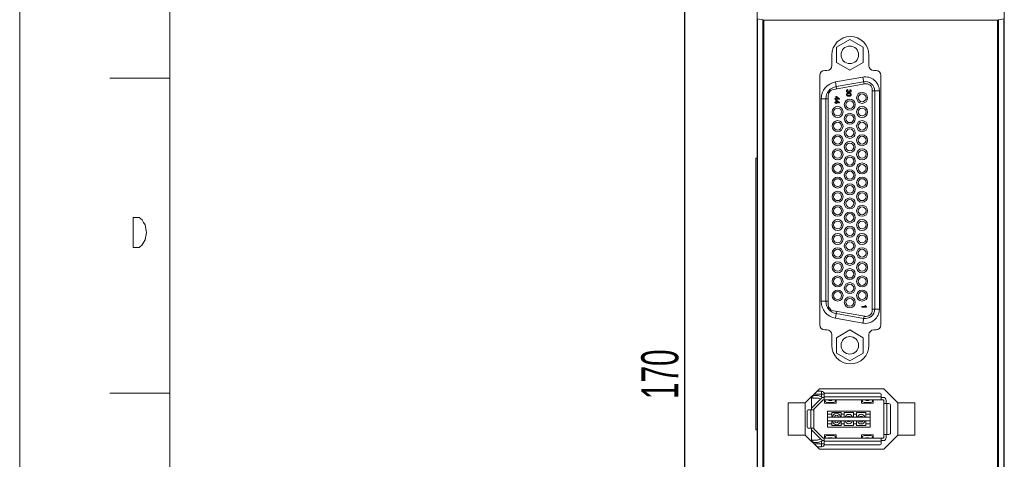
# Model space of a CAD drawing. Header units: millimetres. Extents: x 1111 to 2862, y 128 to 537.
# Tile 3 of 14: x 2284 to 2443, y 322 to 393. Entities that reach past the tile are written whole.
import ezdxf

# ---------------------------------------------------------------- set-up
doc = ezdxf.new("R2010")
doc.units = ezdxf.units.MM
doc.header["$LTSCALE"] = 10
doc.header["$PDMODE"] = 3
doc.header["$PDSIZE"] = 8
doc.layers.get('0').update_dxf_attribs({"linetype": 'CONTINUOUS', "lineweight": 15})
doc.layers.get('Defpoints').update_dxf_attribs({"linetype": 'CONTINUOUS'})
doc.layers.add('标注层', color=7, linetype='CONTINUOUS', lineweight=9)
doc.styles.add('dim', font='txt', dxfattribs={"width": 0.6})
doc.dimstyles.get("Standard").update_dxf_attribs({"dimtxt": 6, "dimasz": 5, "dimexe": 1, "dimexo": 0.5, "dimgap": 1, "dimtad": 1, "dimdec": 1, "dimdsep": 46, "dimtxsty": 'dim', "dimcen": 0, "dimadec": 0, "dimazin": 0, "dimtp": 0.01, "dimtm": 0.01, "dimtfac": 1, "dimtdec": 1, "dimtmove": 0, "dimatfit": 3, "dimfxl": 1, "dimtolj": 1, "dimarcsym": 0})

# ---------------------------------------------------------------- blocks, each defined once
blk = doc.blocks.new('A$C642B7837')
at = {"color": 2, "linetype": 'Continuous'}
for p, q in [((0, 0), (0, 420)), ((15, 262.5), (25, 262.5)), ((15, 210), (25, 210))]:
    blk.add_line(p, q, dxfattribs=at)
at = {"color": 7, "linetype": 'Continuous'}
blk.add_line((25, 10), (25, 410), dxfattribs=at)
at = {"color": 2, "linetype": 'Continuous'}
for points in [[(20.87, 235.54), (20.37, 234.71), (19.87, 234.29), (18.87, 234.29), (18.87, 239.29)], [(18.87, 239.29), (19.87, 239.29), (20.37, 238.88), (20.62, 238.46), (20.87, 238.04), (21.12, 236.79), (20.87, 235.54)]]:
    blk.add_lwpolyline(points, dxfattribs=at)
blk = doc.blocks.new('*D14')
at = {"layer": 'Defpoints', "color": 0, "transparency": 16777216}
for p in [(2391.76, 420.49), (2403.66, 420.49), (2404.46, 250.49)]:
    blk.add_point(p, dxfattribs=at)
at = {"layer": '标注层', "color": 0, "lineweight": -2, "transparency": 16777216}
for p, q in [((2403.16, 420.49), (2390.76, 420.49)), ((2391.76, 255.49), (2391.76, 415.49)), ((2403.96, 250.49), (2390.76, 250.49))]:
    blk.add_line(p, q, dxfattribs=at)
at = {"layer": '标注层', "color": 0, "transparency": 16777216}
for points in [[(2390.92, 415.49), (2392.59, 415.49), (2391.76, 420.49)], [(2390.92, 255.49), (2392.59, 255.49), (2391.76, 250.49)]]:
    blk.add_solid(points, dxfattribs=at)
at = {"layer": '标注层', "color": 0, "transparency": 16777216, "insert": (2387.76, 335.49), "char_height": 6, "attachment_point": 5, "rotation": 90, "style": 'dim'}
blk.add_mtext('\\A1;170', dxfattribs=at)

msp = doc.modelspace()

# ---------------------------------------------------------------- linework, layer by layer
at = {"color": 7, "linetype": 'Continuous'}
for p, q in [((2403.46, 251.49), (2403.46, 420.29)), ((2443.46, 420.29), (2443.46, 251.31)), ((2403.52, 260.69), (2403.52, 393.01)), ((2403.52, 393.01), (2404.41, 392.85)), ((2404.41, 392.85), (2404.41, 260.69)), ((2404.41, 392.85), (2404.47, 392.84)), ((2404.55, 260.49), (2404.55, 392.84)), ((2442.38, 392.84), (2404.55, 392.84)), ((2442.38, 260.49), (2442.38, 392.84)), ((2442.46, 392.84), (2442.52, 392.85)), ((2442.52, 392.85), (2443.41, 393.01)), ((2442.52, 260.69), (2442.52, 392.85)), ((2443.41, 393.01), (2443.41, 260.69)), ((2418.47, 389.7), (2416.32, 388.46)), ((2420.63, 388.46), (2418.47, 389.7)), ((2415.56, 385.47), (2415.56, 387.17)), ((2416.32, 385.96), (2416.32, 388.46)), ((2420.63, 388.46), (2420.63, 385.96)), ((2421.56, 387.17), (2421.56, 385.47)), ((2416.32, 385.96), (2418.47, 384.72)), ((2418.47, 384.72), (2420.63, 385.96)), ((2414.41, 384.67), (2414.76, 384.67)), ((2422.36, 384.67), (2422.71, 384.67)), ((2413.61, 343.47), (2413.61, 383.87)), ((2415.81, 381.61), (2420.91, 382.51)), ((2416.14, 382.82), (2420.57, 383.61)), ((2416.33, 381.7), (2416.14, 382.82)), ((2420.7, 382.86), (2416.27, 382.07)), ((2420.57, 383.61), (2420.77, 382.48)), ((2423.51, 343.47), (2423.51, 383.87)), ((2418.16, 381.49), (2418.15, 381.58)), ((2418.4, 381.39), (2418.31, 381.4)), ((2418.32, 381.34), (2418.31, 381.4)), ((2418.4, 381.39), (2418.4, 381.37)), ((2418.51, 381.57), (2418.5, 381.48)), ((2418.62, 380.93), (2418.65, 380.9)), ((2422.11, 381.51), (2422.11, 345.87)), ((2422.11, 381.35), (2423.25, 381.35)), ((2422.49, 346.02), (2422.49, 381.35)), ((2423.25, 346.02), (2423.25, 381.35)), ((2413.83, 380.07), (2413.83, 347.3)), ((2413.83, 380.07), (2414.97, 380.07)), ((2414.59, 380.07), (2414.59, 347.3)), ((2414.97, 346.77), (2414.97, 380.61)), ((2416.04, 380.12), (2416.04, 380.02)), ((2416.23, 380.12), (2416.04, 380.12)), ((2416.04, 380.02), (2416.23, 380.02)), ((2416.04, 379.53), (2416.04, 379.44)), ((2416.23, 379.53), (2416.04, 379.53)), ((2416.04, 379.44), (2416.23, 379.44)), ((2416.23, 380.45), (2416.23, 380.12)), ((2416.33, 380.45), (2416.23, 380.45)), ((2416.23, 380.02), (2416.23, 379.92)), ((2416.23, 379.92), (2416.33, 379.92)), ((2416.23, 379.87), (2416.23, 379.53)), ((2416.33, 379.87), (2416.23, 379.87)), ((2416.23, 379.44), (2416.23, 379.34)), ((2416.23, 379.34), (2416.33, 379.34)), ((2416.33, 380.45), (2416.8, 380.09)), ((2416.33, 380.12), (2416.33, 380.33)), ((2416.6, 380.12), (2416.33, 380.33)), ((2416.6, 380.12), (2416.33, 380.12)), ((2416.33, 379.92), (2416.33, 380.02)), ((2416.33, 380.02), (2416.8, 380.02)), ((2416.33, 379.87), (2416.8, 379.5)), ((2416.33, 379.53), (2416.33, 379.74)), ((2416.6, 379.53), (2416.33, 379.74)), ((2416.6, 379.53), (2416.33, 379.53)), ((2416.33, 379.34), (2416.33, 379.44)), ((2416.33, 379.44), (2416.8, 379.44)), ((2416.8, 380.02), (2416.8, 380.09)), ((2416.8, 379.44), (2416.8, 379.5)), ((2403.26, 326.49), (2403.26, 370.49)), ((2403.46, 370.49), (2403.26, 370.49)), ((2414.97, 347.3), (2413.83, 347.3)), ((2420.91, 344.87), (2415.81, 345.77)), ((2421.02, 346.46), (2420.43, 346.46)), ((2420.43, 346.46), (2420.43, 346.37)), ((2420.43, 346.37), (2421.19, 346.37)), ((2421, 346.64), (2420.91, 346.64)), ((2421.19, 346.37), (2421.19, 346.43)), ((2423.25, 346.02), (2422.11, 346.02)), ((2416.14, 344.55), (2416.33, 345.68)), ((2420.57, 343.77), (2416.14, 344.55)), ((2416.27, 345.3), (2420.7, 344.52)), ((2420.77, 344.9), (2420.57, 343.77)), ((2414.76, 342.67), (2414.41, 342.67)), ((2418.47, 342.66), (2416.32, 341.41)), ((2420.63, 341.41), (2418.47, 342.66)), ((2422.71, 342.67), (2422.36, 342.67)), ((2415.56, 340.17), (2415.56, 341.87)), ((2416.32, 338.92), (2416.32, 341.41)), ((2420.63, 341.41), (2420.63, 338.92)), ((2421.56, 341.87), (2421.56, 340.17)), ((2416.32, 338.92), (2418.47, 337.68)), ((2418.47, 337.68), (2420.63, 338.92)), ((2411.26, 330.85), (2413.56, 333.15)), ((2413.56, 333.15), (2423.96, 333.15)), ((2423.96, 333.15), (2426.26, 330.85)), ((2412.26, 331.85), (2412.26, 329.74)), ((2412.26, 331.64), (2413.19, 331.64)), ((2413.9, 331.62), (2412.38, 330.11)), ((2413.19, 332.04), (2412.46, 332.04)), ((2412.46, 331.64), (2412.46, 332.04)), ((2412.66, 332.24), (2414.33, 332.24)), ((2413.87, 332.74), (2413.16, 332.74)), ((2413.75, 331.47), (2413.39, 331.6)), ((2414.18, 331.74), (2413.53, 331.98)), ((2413.87, 332.74), (2413.87, 331.85)), ((2414.31, 331.74), (2414.18, 331.74)), ((2414.31, 331.34), (2414.31, 332.14)), ((2423.56, 331.84), (2414.31, 331.84)), ((2414.61, 332.44), (2423.26, 332.44)), ((2423.56, 331.34), (2423.56, 332.14)), ((2423.86, 331.74), (2423.56, 331.74)), ((2408.51, 330.85), (2411.26, 330.85)), ((2408.51, 325.65), (2408.51, 330.85)), ((2411.26, 330.85), (2411.26, 325.65)), ((2412.66, 329.82), (2414.18, 331.34)), ((2412.66, 326.65), (2412.66, 329.82)), ((2414.18, 331.34), (2423.86, 331.34)), ((2414.38, 330.8), (2414.38, 331.3)), ((2414.38, 330.8), (2414.71, 330.8)), ((2414.47, 331.19), (2414.48, 331.18)), ((2414.71, 330.9), (2415.91, 330.9)), ((2414.71, 330.9), (2414.71, 330.8)), ((2415.91, 330.81), (2414.71, 330.81)), ((2415.01, 331.34), (2415.01, 331.28)), ((2415.61, 331.28), (2415.61, 331.34)), ((2415.91, 330.8), (2415.91, 330.9)), ((2415.91, 330.8), (2416.25, 330.8)), ((2416.25, 331.3), (2416.25, 330.8)), ((2420.38, 330.8), (2420.38, 331.3)), ((2420.38, 330.8), (2420.71, 330.8)), ((2420.47, 331.19), (2420.48, 331.18)), ((2420.71, 330.9), (2421.91, 330.9)), ((2420.71, 330.9), (2420.71, 330.8)), ((2421.91, 330.81), (2420.71, 330.81)), ((2421.01, 331.34), (2421.01, 331.28)), ((2421.61, 331.28), (2421.61, 331.34)), ((2421.91, 330.8), (2421.91, 330.9)), ((2421.91, 330.8), (2422.25, 330.8)), ((2422.25, 331.3), (2422.25, 330.8)), ((2423.96, 325.24), (2423.96, 331.24)), ((2423.96, 330.74), (2424.76, 330.74)), ((2424.36, 330.74), (2424.36, 331.24)), ((2424.46, 325.74), (2424.46, 330.74)), ((2425.06, 326.04), (2425.06, 330.44)), ((2426.26, 330.85), (2429.01, 330.85)), ((2426.26, 325.65), (2426.26, 330.85)), ((2429.01, 330.85), (2429.01, 325.65)), ((2411.56, 327.04), (2411.56, 329.44)), ((2411.86, 329.74), (2412.66, 329.74)), ((2412.16, 329.74), (2412.16, 326.74)), ((2421.76, 329.53), (2414.86, 329.53)), ((2414.86, 326.94), (2414.86, 329.53)), ((2415.56, 329.03), (2414.86, 329.03)), ((2414.86, 328.53), (2421.76, 328.53)), ((2417.06, 329.28), (2415.56, 329.28)), ((2415.56, 329.28), (2415.56, 328.53)), ((2417.06, 328.53), (2417.06, 329.28)), ((2417.56, 329.03), (2417.06, 329.03)), ((2419.06, 329.28), (2417.56, 329.28)), ((2417.56, 329.28), (2417.56, 328.53)), ((2419.06, 328.53), (2419.06, 329.28)), ((2419.56, 329.03), (2419.06, 329.03)), ((2421.06, 329.28), (2419.56, 329.28)), ((2419.56, 329.28), (2419.56, 328.53)), ((2421.06, 328.53), (2421.06, 329.28)), ((2421.76, 329.03), (2421.06, 329.03)), ((2421.76, 329.53), (2421.76, 326.94)), ((2411.86, 326.74), (2412.66, 326.74)), ((2412.26, 324.65), (2412.26, 326.74)), ((2414.18, 325.14), (2412.66, 326.65)), ((2421.76, 327.94), (2414.86, 327.94)), ((2414.86, 327.44), (2415.56, 327.44)), ((2414.86, 326.94), (2421.76, 326.94)), ((2415.56, 327.94), (2415.56, 327.19)), ((2417.06, 327.19), (2415.56, 327.19)), ((2417.06, 327.19), (2417.06, 327.94)), ((2417.06, 327.44), (2417.56, 327.44)), ((2417.56, 327.94), (2417.56, 327.19)), ((2419.06, 327.19), (2417.56, 327.19)), ((2419.06, 327.19), (2419.06, 327.94)), ((2419.06, 327.44), (2419.56, 327.44)), ((2419.56, 327.94), (2419.56, 327.19)), ((2421.06, 327.19), (2419.56, 327.19)), ((2421.06, 327.19), (2421.06, 327.94)), ((2421.06, 327.44), (2421.76, 327.44)), ((2403.46, 326.49), (2403.26, 326.49)), ((2411.26, 325.65), (2408.51, 325.65)), ((2413.56, 323.35), (2411.26, 325.65)), ((2412.38, 326.37), (2413.9, 324.86)), ((2413.39, 324.88), (2413.75, 325.01)), ((2414.18, 325.14), (2423.86, 325.14)), ((2414.31, 324.34), (2414.31, 325.14)), ((2414.71, 325.68), (2414.38, 325.68)), ((2414.38, 325.17), (2414.38, 325.68)), ((2414.48, 325.3), (2414.47, 325.28)), ((2414.71, 325.68), (2414.71, 325.57)), ((2414.71, 325.66), (2415.91, 325.66)), ((2415.91, 325.57), (2414.71, 325.57)), ((2415.01, 325.2), (2415.01, 325.14)), ((2415.61, 325.14), (2415.61, 325.2)), ((2416.25, 325.68), (2415.91, 325.68)), ((2415.91, 325.57), (2415.91, 325.68)), ((2416.25, 325.68), (2416.25, 325.17)), ((2420.71, 325.68), (2420.38, 325.68)), ((2420.38, 325.17), (2420.38, 325.68)), ((2420.48, 325.3), (2420.47, 325.28)), ((2420.71, 325.68), (2420.71, 325.57)), ((2420.71, 325.66), (2421.91, 325.66)), ((2421.91, 325.57), (2420.71, 325.57)), ((2421.01, 325.2), (2421.01, 325.14)), ((2421.61, 325.14), (2421.61, 325.2)), ((2422.25, 325.68), (2421.91, 325.68)), ((2421.91, 325.57), (2421.91, 325.68)), ((2422.25, 325.68), (2422.25, 325.17)), ((2423.56, 325.14), (2423.56, 324.34)), ((2424.76, 325.74), (2423.96, 325.74)), ((2426.26, 325.65), (2423.96, 323.35)), ((2424.36, 325.74), (2424.36, 325.24)), ((2429.01, 325.65), (2426.26, 325.65)), ((2413.19, 324.84), (2412.26, 324.84)), ((2412.46, 324.45), (2412.46, 324.84)), ((2413.19, 324.44), (2412.47, 324.44)), ((2414.33, 324.24), (2412.67, 324.24)), ((2413.17, 323.74), (2413.87, 323.74)), ((2413.53, 324.5), (2414.18, 324.74)), ((2413.87, 324.63), (2413.87, 323.74)), ((2414.31, 324.74), (2414.18, 324.74)), ((2414.31, 324.64), (2423.56, 324.64)), ((2414.61, 324.04), (2423.26, 324.04)), ((2423.86, 324.74), (2423.56, 324.74)), ((2413.56, 323.35), (2423.96, 323.35))]:
    msp.add_line(p, q, dxfattribs=at)
for centre, radius in [((2418.47, 387.21), 1.42), ((2420.46, 380.24), 0.889), ((2420.46, 380.24), 0.635), ((2418.47, 379.14), 0.889), ((2418.47, 379.14), 0.635), ((2416.49, 377.95), 0.889), ((2416.49, 377.95), 0.635), ((2418.47, 376.86), 0.889), ((2420.46, 377.95), 0.889), ((2420.46, 377.95), 0.635), ((2416.49, 375.66), 0.889), ((2416.49, 375.66), 0.635), ((2418.47, 376.86), 0.635), ((2420.46, 375.66), 0.889), ((2420.46, 375.66), 0.635), ((2418.47, 374.57), 0.889), ((2418.47, 374.57), 0.635), ((2416.49, 373.38), 0.889), ((2416.49, 373.38), 0.635), ((2418.47, 372.29), 0.889), ((2418.47, 372.29), 0.635), ((2420.46, 373.38), 0.889), ((2420.46, 373.38), 0.635), ((2416.49, 371.09), 0.889), ((2416.49, 371.09), 0.635), ((2420.46, 371.09), 0.889), ((2420.46, 371.09), 0.635), ((2416.49, 368.81), 0.889), ((2418.47, 370), 0.889), ((2418.47, 370), 0.635), ((2420.46, 368.81), 0.889), ((2416.49, 368.81), 0.635), ((2418.47, 367.71), 0.889), ((2418.47, 367.71), 0.635), ((2420.46, 368.81), 0.635), ((2416.49, 366.52), 0.889), ((2416.49, 366.52), 0.635), ((2420.46, 366.52), 0.889), ((2420.46, 366.52), 0.635), ((2416.49, 364.23), 0.889), ((2416.49, 364.23), 0.635), ((2418.47, 365.43), 0.889), ((2418.47, 365.43), 0.635), ((2420.46, 364.23), 0.889), ((2420.46, 364.23), 0.635), ((2418.47, 363.14), 0.889), ((2418.47, 363.14), 0.635), ((2416.49, 361.95), 0.889), ((2416.49, 361.95), 0.635), ((2418.47, 360.86), 0.889), ((2420.46, 361.95), 0.889), ((2420.46, 361.95), 0.635), ((2416.49, 359.66), 0.889), ((2416.49, 359.66), 0.635), ((2418.47, 360.86), 0.635), ((2420.46, 359.66), 0.889), ((2420.46, 359.66), 0.635), ((2418.47, 358.57), 0.889), ((2418.47, 358.57), 0.635), ((2416.49, 357.38), 0.889), ((2416.49, 357.38), 0.635), ((2418.47, 356.28), 0.889), ((2418.47, 356.28), 0.635), ((2420.46, 357.38), 0.889), ((2420.46, 357.38), 0.635), ((2416.49, 355.09), 0.889), ((2416.49, 355.09), 0.635), ((2420.46, 355.09), 0.889), ((2420.46, 355.09), 0.635), ((2416.49, 352.8), 0.889), ((2418.47, 354), 0.889), ((2418.47, 354), 0.635), ((2420.46, 352.8), 0.889), ((2416.49, 352.8), 0.635), ((2418.47, 351.71), 0.889), ((2418.47, 351.71), 0.635), ((2420.46, 352.8), 0.635), ((2416.49, 350.52), 0.889), ((2416.49, 350.52), 0.635), ((2420.46, 350.52), 0.889), ((2420.46, 350.52), 0.635), ((2416.49, 348.23), 0.889), ((2418.47, 349.43), 0.889), ((2418.47, 349.43), 0.635), ((2420.46, 348.23), 0.889), ((2416.49, 348.23), 0.635), ((2418.47, 347.14), 0.889), ((2418.47, 347.14), 0.635), ((2420.46, 348.23), 0.635), ((2418.47, 340.17), 1.42)]:
    msp.add_circle(centre, radius, dxfattribs=at)
for centre, radius, start, end in [((2404.55, 393.89), 1.05, 265.9265, 270.0776), ((2442.38, 393.89), 1.05, 269.9224, 274.0735), ((2418.56, 387.17), 3, 0, 180), ((2414.41, 383.87), 0.8, 90, 180), ((2414.76, 385.47), 0.8, 270, 0), ((2422.36, 385.47), 0.8, 180, 270), ((2422.71, 383.87), 0.8, 0, 90), ((2416.62, 380.07), 2.79, 100, 180), ((2420.96, 381.35), 2.29, 0, 100), ((2420.96, 381.35), 1.52, 0, 100), ((2421.09, 381.51), 1.02, 0, 100), ((2416.62, 380.07), 2.03, 100, 180), ((2415.99, 380.61), 1.02, 100, 180), ((2416.62, 347.3), 2.79, 180, 260), ((2416.62, 347.3), 2.03, 180, 260), ((2415.99, 346.77), 1.02, 180, 260), ((2420.96, 346.02), 2.29, 260, 0), ((2420.96, 346.02), 1.52, 260, 0), ((2421.09, 345.87), 1.02, 260, 0), ((2414.41, 343.47), 0.8, 180, 270), ((2414.76, 341.87), 0.8, 0, 90), ((2422.36, 341.87), 0.8, 90, 180), ((2422.71, 343.47), 0.8, 270, 0), ((2418.56, 340.17), 3, 180, 0), ((2413.19, 331.04), 1, 69.7954, 90), ((2413.19, 331.04), 0.6, 69.7954, 90), ((2413.87, 332.24), 0.5, 7.1754, 90), ((2414.18, 331.34), 0.4, 90, 135), ((2414.61, 332.14), 0.3, 90, 180), ((2423.26, 332.14), 0.3, 0, 90), ((2423.86, 331.24), 0.5, 0, 90), ((2412.66, 329.82), 0.4, 135, 180), ((2423.86, 331.24), 0.1, 0, 90), ((2424.76, 330.44), 0.3, 0, 90), ((2411.86, 329.44), 0.3, 90, 180), ((2416.32, 328.57), 0.6, 356.4062, 183.5938), ((2416.32, 328.57), 0.3, 352.7981, 187.2019), ((2418.31, 328.4), 0.6, 12.5227, 167.4773), ((2418.31, 328.4), 0.3, 25.6995, 154.3005), ((2420.32, 328.43), 0.6, 9.5358, 170.4642), ((2420.32, 328.43), 0.3, 19.3493, 160.6507), ((2411.86, 327.04), 0.3, 180, 270), ((2412.66, 326.65), 0.4, 180, 225), ((2416.32, 327.91), 0.6, 176.4062, 3.5938), ((2416.32, 327.91), 0.3, 172.7981, 7.2019), ((2418.31, 328.07), 0.6, 192.5227, 347.4773), ((2418.31, 328.07), 0.3, 205.6995, 334.3005), ((2420.32, 328.04), 0.6, 189.5358, 350.4642), ((2420.32, 328.04), 0.3, 199.3493, 340.6507), ((2423.86, 325.24), 0.5, 270, 0), ((2423.86, 325.24), 0.1, 270, 0), ((2424.76, 326.04), 0.3, 270, 0), ((2413.19, 325.44), 0.6, 270, 290.2046), ((2413.19, 325.44), 1, 270, 290.2046), ((2413.87, 324.24), 0.5, 270, 352.825), ((2414.18, 325.14), 0.4, 225, 270), ((2414.61, 324.34), 0.3, 180, 270), ((2423.26, 324.34), 0.3, 270, 0)]:
    msp.add_arc(centre, radius, start, end, dxfattribs=at)
for points, knots in [([(2417.94, 381.35), (2417.94, 381.35), (2417.94, 381.37), (2417.94, 381.39), (2417.95, 381.41), (2417.95, 381.44), (2417.96, 381.46), (2417.97, 381.47), (2417.98, 381.49), (2418, 381.51), (2418.01, 381.52), (2418.03, 381.54), (2418.05, 381.55), (2418.07, 381.56), (2418.09, 381.57), (2418.11, 381.58), (2418.13, 381.58), (2418.14, 381.58), (2418.15, 381.58)], [0, 0, 0, 0, 0.067794, 0.133464, 0.196934, 0.258481, 0.319787, 0.380431, 0.44099, 0.502867, 0.564806, 0.625526, 0.685604, 0.746041, 0.807347, 0.869717, 0.93379, 1, 1, 1, 1]), ([(2418.18, 381.09), (2418.17, 381.09), (2418.15, 381.1), (2418.13, 381.1), (2418.11, 381.1), (2418.08, 381.11), (2418.06, 381.12), (2418.04, 381.13), (2418.02, 381.15), (2418.01, 381.17), (2417.99, 381.18), (2417.98, 381.2), (2417.96, 381.22), (2417.95, 381.25), (2417.95, 381.27), (2417.94, 381.29), (2417.94, 381.32), (2417.94, 381.34), (2417.94, 381.35)], [0, 0, 0, 0, 0.063503, 0.124805, 0.18492, 0.244376, 0.303775, 0.364133, 0.425376, 0.488388, 0.551743, 0.61386, 0.67564, 0.737737, 0.800417, 0.864658, 0.930985, 1, 1, 1, 1]), ([(2417.94, 380.75), (2417.94, 380.76), (2417.94, 380.78), (2417.94, 380.8), (2417.95, 380.83), (2417.95, 380.85), (2417.96, 380.86), (2417.97, 380.87), (2417.97, 380.87)], [0, 0, 0, 0, 0.207641, 0.404842, 0.595019, 0.77858, 0.958742, 1, 1, 1, 1]), ([(2417.95, 380.67), (2417.95, 380.67), (2417.95, 380.68), (2417.94, 380.69), (2417.94, 380.71), (2417.94, 380.73), (2417.94, 380.75), (2417.94, 380.75)], [0, 0, 0, 0, 0.105863, 0.318576, 0.53693, 0.76364, 1, 1, 1, 1]), ([(2417.97, 380.87), (2417.97, 380.88), (2417.98, 380.89), (2417.99, 380.91), (2418, 380.92), (2418.01, 380.92)], [0, 0, 0, 0, 0.274158, 0.632665, 1, 1, 1, 1]), ([(2418.01, 380.92), (2418.02, 380.93), (2418.04, 380.94), (2418.07, 380.96), (2418.1, 380.97), (2418.14, 380.98), (2418.18, 380.99), (2418.22, 380.99), (2418.27, 381), (2418.31, 381), (2418.32, 381)], [0, 0, 0, 0, 0.097421, 0.200886, 0.311172, 0.429798, 0.55774, 0.694715, 0.84213, 1, 1, 1, 1]), ([(2418.16, 381.49), (2418.16, 381.48), (2418.14, 381.48), (2418.13, 381.48), (2418.11, 381.47), (2418.1, 381.47), (2418.09, 381.46), (2418.08, 381.45), (2418.07, 381.44), (2418.06, 381.44), (2418.05, 381.43), (2418.04, 381.42), (2418.04, 381.41), (2418.03, 381.39), (2418.03, 381.38), (2418.03, 381.37), (2418.03, 381.36), (2418.03, 381.35), (2418.03, 381.34)], [0, 0, 0, 0, 0.082566, 0.15976, 0.233155, 0.301356, 0.365752, 0.426437, 0.484185, 0.539549, 0.593156, 0.647048, 0.701446, 0.757, 0.81384, 0.873058, 0.934963, 1, 1, 1, 1]), ([(2418.03, 381.34), (2418.03, 381.34), (2418.03, 381.33), (2418.03, 381.31), (2418.03, 381.3), (2418.04, 381.28), (2418.04, 381.27), (2418.05, 381.26), (2418.06, 381.24), (2418.07, 381.23), (2418.08, 381.22), (2418.09, 381.22), (2418.1, 381.21), (2418.12, 381.2), (2418.13, 381.2), (2418.15, 381.19), (2418.16, 381.19), (2418.17, 381.19), (2418.18, 381.19)], [0, 0, 0, 0, 0.069461, 0.135658, 0.19962, 0.261651, 0.322053, 0.38234, 0.443223, 0.50493, 0.56682, 0.6276, 0.687476, 0.747351, 0.808174, 0.870133, 0.933721, 1, 1, 1, 1]), ([(2418.04, 380.81), (2418.04, 380.81), (2418.04, 380.81), (2418.03, 380.8), (2418.03, 380.78), (2418.03, 380.77), (2418.03, 380.76), (2418.03, 380.75)], [0, 0, 0, 0, 0.02422, 0.267578, 0.506992, 0.75138, 1, 1, 1, 1]), ([(2418.03, 380.75), (2418.03, 380.75), (2418.03, 380.74), (2418.03, 380.72), (2418.03, 380.71), (2418.04, 380.7), (2418.05, 380.68), (2418.06, 380.67), (2418.07, 380.66), (2418.08, 380.65), (2418.1, 380.64), (2418.12, 380.63), (2418.14, 380.62), (2418.17, 380.62), (2418.2, 380.61), (2418.24, 380.61), (2418.28, 380.61), (2418.31, 380.61), (2418.32, 380.61)], [0, 0, 0, 0, 0.040782, 0.08087, 0.120268, 0.160187, 0.20046, 0.242265, 0.286459, 0.332952, 0.384431, 0.443389, 0.511681, 0.58902, 0.676245, 0.773705, 0.881568, 1, 1, 1, 1]), ([(2418.14, 380.88), (2418.13, 380.88), (2418.12, 380.88), (2418.1, 380.87), (2418.08, 380.86), (2418.07, 380.85), (2418.06, 380.83), (2418.05, 380.82), (2418.04, 380.81), (2418.04, 380.81)], [0, 0, 0, 0, 0.155411, 0.334936, 0.489622, 0.629319, 0.763028, 0.88951, 1, 1, 1, 1]), ([(2418.32, 380.9), (2418.31, 380.9), (2418.28, 380.9), (2418.24, 380.9), (2418.2, 380.89), (2418.17, 380.89), (2418.15, 380.88), (2418.14, 380.88), (2418.14, 380.88)], [0, 0, 0, 0, 0.23421, 0.448329, 0.641064, 0.814364, 0.967308, 1, 1, 1, 1]), ([(2418.18, 381.19), (2418.18, 381.19), (2418.19, 381.19), (2418.21, 381.19), (2418.22, 381.2), (2418.23, 381.2), (2418.25, 381.21), (2418.26, 381.21), (2418.27, 381.22), (2418.28, 381.23), (2418.29, 381.24), (2418.3, 381.25), (2418.3, 381.27), (2418.31, 381.28), (2418.31, 381.29), (2418.32, 381.31), (2418.32, 381.32), (2418.32, 381.33), (2418.32, 381.34)], [0, 0, 0, 0, 0.067051, 0.13118, 0.193722, 0.254499, 0.314763, 0.375117, 0.436023, 0.498297, 0.560571, 0.621619, 0.681973, 0.742853, 0.804272, 0.867473, 0.932273, 1, 1, 1, 1]), ([(2418.36, 381.24), (2418.36, 381.23), (2418.36, 381.22), (2418.35, 381.21), (2418.35, 381.19), (2418.34, 381.18), (2418.33, 381.17), (2418.32, 381.15), (2418.31, 381.14), (2418.3, 381.13), (2418.29, 381.12), (2418.27, 381.12), (2418.26, 381.11), (2418.24, 381.1), (2418.23, 381.1), (2418.21, 381.1), (2418.19, 381.09), (2418.18, 381.09), (2418.18, 381.09)], [0, 0, 0, 0, 0.065828, 0.128938, 0.190858, 0.251186, 0.310974, 0.37005, 0.429672, 0.489507, 0.549975, 0.610075, 0.670915, 0.732909, 0.796711, 0.861825, 0.929892, 1, 1, 1, 1]), ([(2418.32, 381), (2418.33, 381), (2418.35, 381), (2418.39, 381), (2418.42, 380.99), (2418.44, 380.99), (2418.47, 380.99), (2418.5, 380.98), (2418.52, 380.98), (2418.54, 380.97), (2418.56, 380.96), (2418.58, 380.95), (2418.6, 380.95), (2418.61, 380.94), (2418.62, 380.93), (2418.62, 380.93)], [0, 0, 0, 0, 0.105001, 0.205653, 0.301079, 0.391396, 0.477638, 0.559042, 0.636155, 0.709276, 0.778944, 0.845555, 0.909405, 0.970995, 1, 1, 1, 1]), ([(2418.57, 380.85), (2418.56, 380.86), (2418.55, 380.87), (2418.53, 380.87), (2418.5, 380.88), (2418.47, 380.89), (2418.44, 380.89), (2418.4, 380.9), (2418.36, 380.9), (2418.34, 380.9), (2418.32, 380.9)], [0, 0, 0, 0, 0.083888, 0.177154, 0.282514, 0.3994, 0.529491, 0.672802, 0.829536, 1, 1, 1, 1]), ([(2418.32, 380.61), (2418.34, 380.61), (2418.36, 380.61), (2418.4, 380.61), (2418.44, 380.61), (2418.47, 380.62), (2418.5, 380.62), (2418.52, 380.63), (2418.54, 380.64), (2418.56, 380.65), (2418.58, 380.66), (2418.59, 380.67), (2418.6, 380.68), (2418.61, 380.69), (2418.61, 380.71), (2418.62, 380.72), (2418.62, 380.74), (2418.62, 380.75), (2418.62, 380.75)], [0, 0, 0, 0, 0.115629, 0.221541, 0.317048, 0.403151, 0.480181, 0.547649, 0.607036, 0.658652, 0.705723, 0.749804, 0.792587, 0.833874, 0.874768, 0.915223, 0.956881, 1, 1, 1, 1]), ([(2418.52, 381.13), (2418.51, 381.13), (2418.49, 381.13), (2418.47, 381.14), (2418.45, 381.15), (2418.43, 381.16), (2418.41, 381.17), (2418.39, 381.19), (2418.38, 381.21), (2418.37, 381.23), (2418.36, 381.24)], [0, 0, 0, 0, 0.121951, 0.240787, 0.35855, 0.479066, 0.601519, 0.727551, 0.859932, 1, 1, 1, 1]), ([(2418.4, 381.37), (2418.4, 381.37), (2418.4, 381.35), (2418.4, 381.32), (2418.41, 381.3), (2418.42, 381.28), (2418.43, 381.26), (2418.44, 381.26), (2418.45, 381.25), (2418.46, 381.24), (2418.47, 381.24), (2418.48, 381.23), (2418.5, 381.23), (2418.51, 381.23), (2418.51, 381.23)], [0, 0, 0, 0, 0.129789, 0.254605, 0.378435, 0.50292, 0.565018, 0.624848, 0.683448, 0.742765, 0.802757, 0.86522, 0.930779, 1, 1, 1, 1]), ([(2418.62, 381.35), (2418.62, 381.36), (2418.62, 381.37), (2418.61, 381.39), (2418.61, 381.41), (2418.59, 381.43), (2418.58, 381.44), (2418.58, 381.45), (2418.57, 381.45), (2418.56, 381.46), (2418.54, 381.46), (2418.53, 381.47), (2418.52, 381.47), (2418.51, 381.47), (2418.5, 381.48)], [0, 0, 0, 0, 0.127797, 0.246795, 0.362284, 0.477652, 0.536237, 0.59559, 0.656344, 0.719085, 0.784349, 0.852876, 0.924551, 1, 1, 1, 1]), ([(2418.51, 381.57), (2418.52, 381.57), (2418.54, 381.57), (2418.56, 381.56), (2418.58, 381.56), (2418.6, 381.55), (2418.61, 381.54), (2418.63, 381.52), (2418.64, 381.51), (2418.66, 381.5), (2418.67, 381.48), (2418.68, 381.47), (2418.69, 381.45), (2418.7, 381.43), (2418.7, 381.41), (2418.71, 381.39), (2418.71, 381.37), (2418.71, 381.36), (2418.71, 381.35)], [0, 0, 0, 0, 0.071036, 0.139343, 0.204958, 0.268332, 0.330129, 0.390664, 0.450861, 0.510587, 0.570374, 0.629455, 0.687994, 0.747581, 0.807839, 0.870034, 0.93381, 1, 1, 1, 1]), ([(2418.51, 381.23), (2418.52, 381.23), (2418.52, 381.23), (2418.53, 381.23), (2418.55, 381.24), (2418.56, 381.24), (2418.56, 381.24), (2418.57, 381.25), (2418.58, 381.26), (2418.59, 381.26), (2418.6, 381.27), (2418.6, 381.28), (2418.61, 381.29), (2418.61, 381.3), (2418.62, 381.31), (2418.62, 381.32), (2418.62, 381.33), (2418.62, 381.34), (2418.62, 381.35)], [0, 0, 0, 0, 0.065093, 0.127304, 0.188122, 0.247131, 0.306077, 0.365678, 0.426103, 0.487841, 0.550317, 0.611805, 0.672737, 0.734883, 0.79768, 0.862475, 0.929775, 1, 1, 1, 1]), ([(2418.71, 381.35), (2418.71, 381.34), (2418.71, 381.32), (2418.7, 381.29), (2418.69, 381.26), (2418.68, 381.24), (2418.67, 381.21), (2418.65, 381.19), (2418.63, 381.17), (2418.61, 381.16), (2418.59, 381.15), (2418.56, 381.14), (2418.54, 381.13), (2418.52, 381.13), (2418.52, 381.13)], [0, 0, 0, 0, 0.092054, 0.181008, 0.26913, 0.357137, 0.443549, 0.526433, 0.607453, 0.688385, 0.767854, 0.845531, 0.922529, 1, 1, 1, 1]), ([(2418.62, 380.75), (2418.62, 380.76), (2418.62, 380.77), (2418.62, 380.78), (2418.61, 380.8), (2418.61, 380.81), (2418.6, 380.82), (2418.59, 380.83), (2418.58, 380.85), (2418.57, 380.85), (2418.57, 380.85)], [0, 0, 0, 0, 0.127665, 0.251739, 0.372753, 0.492147, 0.61407, 0.737197, 0.865607, 1, 1, 1, 1]), ([(2418.65, 380.9), (2418.65, 380.9), (2418.66, 380.9), (2418.67, 380.89), (2418.68, 380.87), (2418.69, 380.86), (2418.69, 380.85), (2418.69, 380.84), (2418.7, 380.84)], [0, 0, 0, 0, 0.060905, 0.273156, 0.482484, 0.693229, 0.905338, 1, 1, 1, 1]), ([(2418.7, 380.84), (2418.7, 380.83), (2418.7, 380.82), (2418.7, 380.81), (2418.71, 380.79), (2418.71, 380.77), (2418.71, 380.76), (2418.71, 380.75)], [0, 0, 0, 0, 0.11593, 0.325776, 0.541203, 0.766692, 1, 1, 1, 1]), ([(2418.71, 380.75), (2418.71, 380.74), (2418.71, 380.72), (2418.7, 380.7), (2418.7, 380.68), (2418.7, 380.67)], [0, 0, 0, 0, 0.34564, 0.679023, 1, 1, 1, 1]), ([(2418.32, 380.51), (2418.31, 380.51), (2418.29, 380.51), (2418.26, 380.51), (2418.23, 380.51), (2418.2, 380.51), (2418.18, 380.52), (2418.15, 380.52), (2418.13, 380.53), (2418.11, 380.54), (2418.09, 380.54), (2418.07, 380.55), (2418.05, 380.56), (2418.03, 380.57), (2418.02, 380.58), (2418, 380.59), (2417.99, 380.6), (2417.98, 380.62), (2417.97, 380.63), (2417.96, 380.65), (2417.95, 380.66), (2417.95, 380.67), (2417.95, 380.67)], [0, 0, 0, 0, 0.07529, 0.147094, 0.215134, 0.280161, 0.341993, 0.400571, 0.456124, 0.508801, 0.558657, 0.606507, 0.652662, 0.696729, 0.739379, 0.780834, 0.821324, 0.861194, 0.900719, 0.940306, 0.980321, 1, 1, 1, 1]), ([(2418.7, 380.67), (2418.69, 380.66), (2418.69, 380.64), (2418.67, 380.62), (2418.66, 380.6), (2418.64, 380.58), (2418.61, 380.57), (2418.59, 380.56), (2418.56, 380.54), (2418.53, 380.53), (2418.51, 380.53), (2418.48, 380.52), (2418.47, 380.52), (2418.44, 380.51), (2418.42, 380.51), (2418.4, 380.51), (2418.38, 380.51), (2418.35, 380.51), (2418.33, 380.51), (2418.32, 380.51)], [0, 0, 0, 0, 0.062594, 0.123853, 0.183333, 0.243286, 0.303984, 0.367622, 0.435289, 0.507183, 0.583836, 0.624763, 0.66893, 0.716002, 0.766402, 0.819868, 0.876432, 0.936462, 1, 1, 1, 1]), ([(2421.02, 346.46), (2421.01, 346.47), (2421, 346.48), (2420.99, 346.5), (2420.97, 346.52), (2420.95, 346.55), (2420.94, 346.57), (2420.93, 346.6), (2420.92, 346.62), (2420.91, 346.63), (2420.91, 346.64)], [0, 0, 0, 0, 0.11167, 0.232094, 0.362743, 0.502558, 0.641525, 0.771098, 0.890162, 1, 1, 1, 1]), ([(2421, 346.64), (2421, 346.63), (2421.01, 346.6), (2421.04, 346.57), (2421.06, 346.54), (2421.08, 346.51), (2421.11, 346.48), (2421.14, 346.46), (2421.16, 346.44), (2421.18, 346.43), (2421.19, 346.43)], [0, 0, 0, 0, 0.142657, 0.281169, 0.416977, 0.550852, 0.678364, 0.795032, 0.901998, 1, 1, 1, 1]), ([(2414.32, 331.34), (2414.33, 331.33), (2414.36, 331.32), (2414.4, 331.29), (2414.44, 331.25), (2414.46, 331.21), (2414.47, 331.19)], [0, 0, 0, 0, 0.199081, 0.421458, 0.686015, 1, 1, 1, 1]), ([(2414.56, 331.08), (2414.54, 331.08), (2414.5, 331.08), (2414.44, 331.07), (2414.4, 331.06), (2414.38, 331.06), (2414.38, 331.05), (2414.38, 331.05)], [0, 0, 0, 0, 0.374484, 0.690306, 0.902993, 0.964556, 1, 1, 1, 1]), ([(2414.48, 331.18), (2414.48, 331.17), (2414.5, 331.15), (2414.52, 331.13), (2414.55, 331.11), (2414.56, 331.09), (2414.56, 331.08)], [0, 0, 0, 0, 0.257637, 0.472761, 0.696325, 1, 1, 1, 1]), ([(2415.01, 331.28), (2415.01, 331.28), (2415.02, 331.28), (2415.02, 331.27), (2415.03, 331.27), (2415.04, 331.27), (2415.07, 331.27), (2415.1, 331.26), (2415.15, 331.26), (2415.2, 331.26), (2415.26, 331.26), (2415.29, 331.26), (2415.31, 331.26)], [0, 0, 0, 0, 0.007814, 0.023387, 0.047799, 0.081137, 0.173476, 0.297293, 0.44789, 0.619663, 0.806284, 1, 1, 1, 1]), ([(2415.31, 331.26), (2415.33, 331.26), (2415.37, 331.26), (2415.43, 331.26), (2415.48, 331.26), (2415.52, 331.26), (2415.56, 331.27), (2415.59, 331.27), (2415.6, 331.27), (2415.61, 331.27), (2415.61, 331.28), (2415.61, 331.28), (2415.61, 331.28)], [0, 0, 0, 0, 0.193716, 0.380339, 0.552113, 0.702709, 0.826525, 0.918863, 0.952201, 0.976613, 0.992186, 1, 1, 1, 1]), ([(2416.06, 331.08), (2416.07, 331.09), (2416.08, 331.11), (2416.11, 331.14), (2416.14, 331.16), (2416.15, 331.18), (2416.16, 331.19)], [0, 0, 0, 0, 0.308196, 0.523616, 0.737368, 1, 1, 1, 1]), ([(2416.25, 331.05), (2416.25, 331.05), (2416.25, 331.06), (2416.23, 331.06), (2416.19, 331.07), (2416.13, 331.08), (2416.09, 331.08), (2416.06, 331.08)], [0, 0, 0, 0, 0.035615, 0.097351, 0.310235, 0.626729, 1, 1, 1, 1]), ([(2416.16, 331.19), (2416.17, 331.21), (2416.19, 331.25), (2416.23, 331.29), (2416.27, 331.32), (2416.3, 331.33), (2416.31, 331.34)], [0, 0, 0, 0, 0.313775, 0.578139, 0.800438, 1, 1, 1, 1]), ([(2420.32, 331.34), (2420.33, 331.33), (2420.36, 331.32), (2420.4, 331.29), (2420.44, 331.25), (2420.46, 331.21), (2420.47, 331.19)], [0, 0, 0, 0, 0.199081, 0.421458, 0.686015, 1, 1, 1, 1]), ([(2420.56, 331.08), (2420.54, 331.08), (2420.5, 331.08), (2420.44, 331.07), (2420.4, 331.06), (2420.38, 331.06), (2420.38, 331.05), (2420.38, 331.05)], [0, 0, 0, 0, 0.374484, 0.690306, 0.902993, 0.964556, 1, 1, 1, 1]), ([(2420.48, 331.18), (2420.48, 331.17), (2420.5, 331.15), (2420.52, 331.13), (2420.55, 331.11), (2420.56, 331.09), (2420.56, 331.08)], [0, 0, 0, 0, 0.257637, 0.472761, 0.696325, 1, 1, 1, 1]), ([(2421.61, 331.28), (2421.61, 331.28), (2421.61, 331.28), (2421.61, 331.27), (2421.6, 331.27), (2421.59, 331.27), (2421.56, 331.27), (2421.52, 331.26), (2421.48, 331.26), (2421.43, 331.26), (2421.37, 331.26), (2421.31, 331.26), (2421.26, 331.26), (2421.2, 331.26), (2421.15, 331.26), (2421.1, 331.26), (2421.07, 331.27), (2421.04, 331.27), (2421.03, 331.27), (2421.02, 331.27), (2421.02, 331.28), (2421.01, 331.28), (2421.01, 331.28)], [0, 0, 0, 0, 0.003907, 0.011695, 0.023901, 0.040572, 0.086741, 0.148633, 0.223936, 0.309837, 0.403045, 0.499988, 0.596931, 0.69014, 0.776044, 0.851353, 0.913251, 0.959425, 0.976097, 0.988305, 0.996093, 1, 1, 1, 1]), ([(2422.06, 331.08), (2422.07, 331.09), (2422.08, 331.11), (2422.11, 331.14), (2422.14, 331.16), (2422.15, 331.18), (2422.16, 331.19)], [0, 0, 0, 0, 0.308196, 0.523615, 0.737367, 1, 1, 1, 1]), ([(2422.25, 331.05), (2422.25, 331.05), (2422.25, 331.06), (2422.23, 331.06), (2422.19, 331.07), (2422.13, 331.08), (2422.09, 331.08), (2422.06, 331.08)], [0, 0, 0, 0, 0.035615, 0.097351, 0.310235, 0.626729, 1, 1, 1, 1]), ([(2422.16, 331.19), (2422.17, 331.21), (2422.19, 331.25), (2422.23, 331.29), (2422.27, 331.32), (2422.3, 331.33), (2422.31, 331.34)], [0, 0, 0, 0, 0.313982, 0.578541, 0.800917, 1, 1, 1, 1]), ([(2414.47, 325.28), (2414.46, 325.26), (2414.44, 325.23), (2414.4, 325.19), (2414.36, 325.16), (2414.33, 325.14), (2414.31, 325.14)], [0, 0, 0, 0, 0.313777, 0.578142, 0.800441, 1, 1, 1, 1]), ([(2414.38, 325.43), (2414.38, 325.42), (2414.38, 325.42), (2414.4, 325.41), (2414.44, 325.41), (2414.5, 325.4), (2414.54, 325.4), (2414.56, 325.4)], [0, 0, 0, 0, 0.035444, 0.097007, 0.309694, 0.625516, 1, 1, 1, 1]), ([(2414.56, 325.4), (2414.56, 325.39), (2414.55, 325.37), (2414.52, 325.34), (2414.5, 325.32), (2414.48, 325.31), (2414.48, 325.3)], [0, 0, 0, 0, 0.303675, 0.527239, 0.742363, 1, 1, 1, 1]), ([(2415.01, 325.2), (2415.01, 325.2), (2415.02, 325.2), (2415.02, 325.2), (2415.03, 325.21), (2415.04, 325.21), (2415.07, 325.21), (2415.1, 325.21), (2415.15, 325.22), (2415.2, 325.22), (2415.26, 325.22), (2415.31, 325.22), (2415.37, 325.22), (2415.43, 325.22), (2415.48, 325.22), (2415.52, 325.21), (2415.56, 325.21), (2415.59, 325.21), (2415.6, 325.21), (2415.61, 325.2), (2415.61, 325.2), (2415.61, 325.2), (2415.61, 325.2)], [0, 0, 0, 0, 0.003907, 0.011693, 0.0239, 0.04057, 0.08674, 0.148639, 0.22395, 0.309856, 0.403063, 0.500001, 0.59694, 0.690147, 0.776052, 0.851363, 0.913262, 0.959431, 0.976101, 0.988307, 0.996093, 1, 1, 1, 1]), ([(2416.06, 325.4), (2416.09, 325.4), (2416.13, 325.4), (2416.19, 325.41), (2416.23, 325.41), (2416.25, 325.42), (2416.25, 325.42), (2416.25, 325.43)], [0, 0, 0, 0, 0.373271, 0.689765, 0.902649, 0.964385, 1, 1, 1, 1]), ([(2416.16, 325.28), (2416.15, 325.29), (2416.14, 325.31), (2416.11, 325.34), (2416.08, 325.36), (2416.07, 325.39), (2416.06, 325.4)], [0, 0, 0, 0, 0.262529, 0.476389, 0.691815, 1, 1, 1, 1]), ([(2416.31, 325.14), (2416.3, 325.14), (2416.27, 325.16), (2416.23, 325.19), (2416.19, 325.23), (2416.17, 325.26), (2416.16, 325.28)], [0, 0, 0, 0, 0.199083, 0.42146, 0.686017, 1, 1, 1, 1]), ([(2420.47, 325.28), (2420.46, 325.26), (2420.44, 325.23), (2420.4, 325.19), (2420.36, 325.16), (2420.33, 325.14), (2420.31, 325.14)], [0, 0, 0, 0, 0.313777, 0.578142, 0.800441, 1, 1, 1, 1]), ([(2420.38, 325.43), (2420.38, 325.42), (2420.38, 325.42), (2420.4, 325.41), (2420.44, 325.41), (2420.5, 325.4), (2420.54, 325.4), (2420.56, 325.4)], [0, 0, 0, 0, 0.035444, 0.097007, 0.309694, 0.625516, 1, 1, 1, 1]), ([(2420.56, 325.4), (2420.56, 325.39), (2420.55, 325.37), (2420.52, 325.34), (2420.5, 325.32), (2420.48, 325.31), (2420.48, 325.3)], [0, 0, 0, 0, 0.303675, 0.527239, 0.742363, 1, 1, 1, 1]), ([(2421.01, 325.2), (2421.01, 325.2), (2421.02, 325.2), (2421.02, 325.2), (2421.03, 325.21), (2421.04, 325.21), (2421.07, 325.21), (2421.1, 325.21), (2421.15, 325.22), (2421.2, 325.22), (2421.26, 325.22), (2421.31, 325.22), (2421.37, 325.22), (2421.43, 325.22), (2421.48, 325.22), (2421.52, 325.21), (2421.56, 325.21), (2421.59, 325.21), (2421.6, 325.21), (2421.61, 325.2), (2421.61, 325.2), (2421.61, 325.2), (2421.61, 325.2)], [0, 0, 0, 0, 0.003907, 0.011695, 0.023901, 0.040572, 0.086741, 0.148633, 0.223936, 0.309837, 0.403045, 0.499988, 0.596931, 0.69014, 0.776044, 0.851353, 0.913251, 0.959425, 0.976097, 0.988305, 0.996093, 1, 1, 1, 1]), ([(2422.06, 325.4), (2422.09, 325.4), (2422.13, 325.4), (2422.19, 325.41), (2422.23, 325.41), (2422.25, 325.42), (2422.25, 325.42), (2422.25, 325.43)], [0, 0, 0, 0, 0.373271, 0.689765, 0.902649, 0.964385, 1, 1, 1, 1]), ([(2422.16, 325.28), (2422.15, 325.29), (2422.14, 325.31), (2422.11, 325.34), (2422.08, 325.36), (2422.07, 325.39), (2422.06, 325.4)], [0, 0, 0, 0, 0.262529, 0.476389, 0.691815, 1, 1, 1, 1]), ([(2422.31, 325.14), (2422.3, 325.14), (2422.27, 325.16), (2422.23, 325.19), (2422.19, 325.23), (2422.17, 325.26), (2422.16, 325.28)], [0, 0, 0, 0, 0.199083, 0.42146, 0.686017, 1, 1, 1, 1])]:
    msp.add_open_spline(points, degree=3, knots=knots, dxfattribs=at)

# ---------------------------------------------------------------- block references
at = {"color": 3, "xscale": 0.9720000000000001, "yscale": 0.9720000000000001, "zscale": 0.9720000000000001}
msp.add_blockref('A$C642B7837', (2284.16, 128.29), dxfattribs=at)

# ---------------------------------------------------------------- dimensions: what is measured, and where the dimension line sits
at = {"layer": '标注层', "color": 3}
dim = msp.add_linear_dim(base=(2391.76, 420.49), p1=(2404.46, 250.49), p2=(2403.66, 420.49), angle=90, dimstyle='Standard', dxfattribs=at)
dim.commit()
dim.dimension.update_dxf_attribs({"geometry": '*D14', "text_midpoint": (2387.76, 335.49)})

doc.saveas('drawing.dxf')
